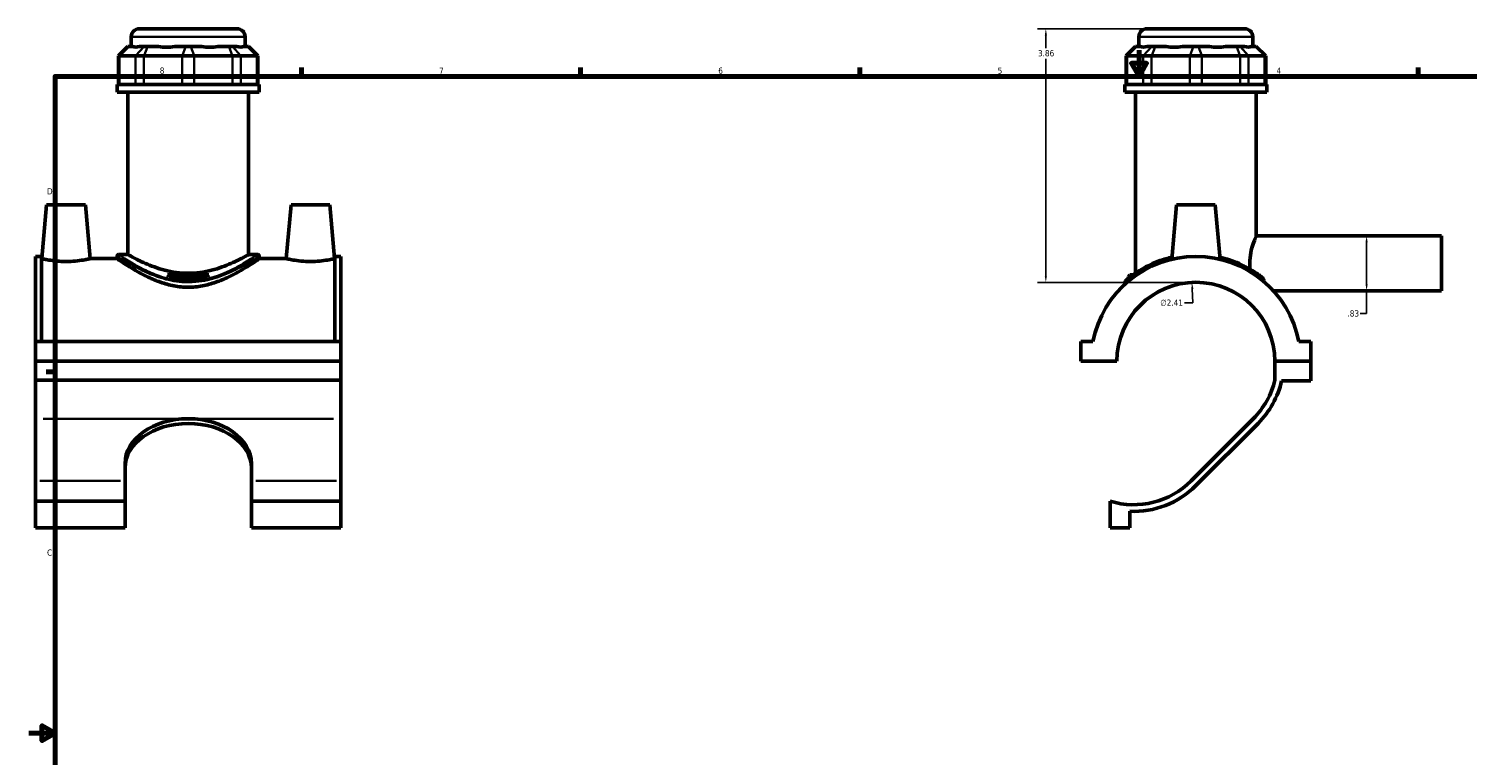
# Model space of a CAD drawing. Header units: inches. Extents: x 0.1 to 45.4, y -0.2 to 45.1.
# Tile 2 of 6: x 0.1 to 22, y 10.7 to 21.7. Entities that reach past the tile are written whole.
import ezdxf

# ---------------------------------------------------------------- set-up
doc = ezdxf.new("R2010")
doc.units = ezdxf.units.IN
doc.header["$MEASUREMENT"] = 0
for name, color, linetype, lineweight in [('Border (ANSI)', 7, 'Continuous', 70), ('Dimension (ANSI)', 7, 'Continuous', 25), ('Visible (ANSI)', 7, 'Continuous', 50), ('Visible Narrow (ANSI)', 7, 'Continuous', 35)]:
    doc.layers.add(name, color=color, linetype=linetype, lineweight=lineweight)
doc.styles.add('Note Text (ANSI)', font='tahoma.ttf')
doc.dimstyles.new('Default (ANSI)', dxfattribs={"dimtxt": 0.094488, "dimasz": 0.098425, "dimexe": 0.125, "dimexo": 0.0625, "dimgap": 0.031496, "dimtad": 0, "dimtih": 1, "dimtoh": 1, "dimrnd": 1e-08, "dimzin": 4, "dimdsep": 46, "dimtxsty": 'Note Text (ANSI)', "dimcen": 0.09, "dimdle": 0.393701, "dimclrd": 256, "dimclre": 256, "dimclrt": 5, "dimadec": 0, "dimazin": 1, "dimtfac": 1, "dimtofl": 0, "dimtmove": 0, "dimatfit": 3, "dimfxl": 1, "dimtolj": 1, "dimtzin": 4, "dimlwd": -1, "dimlwe": -1, "dimarcsym": 0})

# ---------------------------------------------------------------- blocks, each defined once
blk = doc.blocks.new('Borders Default Border')
at = {"layer": 'Border (ANSI)'}
for p, q in [((4.25, 21), (4.25, 21.134)), ((8.5, 21), (8.5, 21.134)), ((12.75, 21), (12.75, 21.134)), ((21.25, 21), (21.25, 21.134)), ((0.5, 16.5), (0.366, 16.5))]:
    blk.add_line(p, q, dxfattribs=at)
at = {"layer": 'Border (ANSI)', "flags": 128}
for points in [[(17, 21.4), (17, 21), (16.885, 21.2), (17.115, 21.2), (17, 21)], [(0.5, 1), (0.5, 21), (33.5, 21), (33.5, 1), (0.5, 1)], [(0.1, 11), (0.5, 11), (0.3, 11.115), (0.3, 10.885), (0.5, 11)]]:
    blk.add_lwpolyline(points, dxfattribs=at)
at = {"layer": 'Border (ANSI)', "color": 5, "true_color": 0x0000ff, "char_height": 0.0945, "attachment_point": 7, "style": 'Note Text (ANSI)'}
for s, insert in [('8', (2.094, 21.038)), ('7', (6.346, 21.04)), ('6', (10.595, 21.038)), ('5', (14.847, 21.038)), ('4', (19.092, 21.04)), ('D', (0.378, 19.203)), ('C', (0.378, 13.701))]:
    blk.add_mtext(s, dxfattribs=dict(at, insert=insert))
blk = doc.blocks.new('*D6')
at = {"layer": 'Defpoints', "color": 0, "transparency": 16777216}
for p in [(17.806, 17.863), (17.924, 15.46)]:
    blk.add_point(p, dxfattribs=at)
at = {"layer": 'Dimension (ANSI)', "transparency": 16777216}
for p, q in [((17.821, 17.551), (17.811, 17.765)), ((17.694, 17.551), (17.821, 17.551))]:
    blk.add_line(p, q, dxfattribs=at)
blk.add_solid([(17.827, 17.765), (17.795, 17.764), (17.806, 17.863)], dxfattribs=at)
at = {"layer": 'Dimension (ANSI)', "color": 5, "transparency": 16777216, "insert": (17.323, 17.602), "char_height": 0.0945, "attachment_point": 1, "style": 'Note Text (ANSI)'}
blk.add_mtext('\\A1;∅2.41', dxfattribs=at)
blk = doc.blocks.new('*D7')
at = {"layer": 'Defpoints', "color": 0, "transparency": 16777216}
for p in [(20.253, 18.572), (20.356, 17.737), (20.464, 17.737)]:
    blk.add_point(p, dxfattribs=at)
at = {"layer": 'Dimension (ANSI)', "transparency": 16777216}
for p, q in [((20.464, 18.473), (20.464, 17.835)), ((20.464, 17.737), (20.464, 17.389)), ((20.464, 17.389), (20.365, 17.389))]:
    blk.add_line(p, q, dxfattribs=at)
for points in [[(20.447, 18.473), (20.48, 18.473), (20.464, 18.572)], [(20.447, 17.835), (20.48, 17.835), (20.464, 17.737)]]:
    blk.add_solid(points, dxfattribs=at)
at = {"layer": 'Dimension (ANSI)', "color": 5, "transparency": 16777216, "insert": (20.172, 17.438), "char_height": 0.0945, "attachment_point": 1, "style": 'Note Text (ANSI)'}
blk.add_mtext('\\A1;.83', dxfattribs=at)
blk = doc.blocks.new('*D8')
at = {"layer": 'Defpoints', "color": 0, "transparency": 16777216}
for p in [(15.581, 21.724), (17.119, 21.724), (17.865, 17.864)]:
    blk.add_point(p, dxfattribs=at)
at = {"layer": 'Dimension (ANSI)', "transparency": 16777216}
for p, q in [((17.057, 21.724), (15.456, 21.724)), ((15.581, 21.626), (15.581, 21.43)), ((15.581, 17.963), (15.581, 21.268)), ((17.802, 17.864), (15.456, 17.864))]:
    blk.add_line(p, q, dxfattribs=at)
for points in [[(15.565, 21.626), (15.598, 21.626), (15.581, 21.724)], [(15.565, 17.963), (15.598, 17.963), (15.581, 17.864)]]:
    blk.add_solid(points, dxfattribs=at)
at = {"layer": 'Dimension (ANSI)', "color": 5, "transparency": 16777216, "insert": (15.461, 21.399), "char_height": 0.0945, "attachment_point": 1, "style": 'Note Text (ANSI)'}
blk.add_mtext('\\A1;3.86', dxfattribs=at)

msp = doc.modelspace()

# ---------------------------------------------------------------- linework, layer by layer
at = {"layer": 'Visible (ANSI)'}
for p, q in [((1.781, 21.724), (3.273, 21.724)), ((17.119, 21.724), (18.611, 21.724)), ((1.661, 21.454), (1.661, 21.604)), ((3.393, 21.454), (3.393, 21.604)), ((16.999, 21.454), (16.999, 21.604)), ((18.731, 21.454), (18.731, 21.604)), ((1.609, 21.454), (1.464, 21.31)), ((1.482, 21.31), (1.464, 21.31)), ((1.464, 21.31), (1.464, 20.875)), ((1.482, 21.31), (1.723, 21.31)), ((1.609, 21.454), (1.616, 21.454)), ((1.685, 21.454), (1.616, 21.454)), ((1.853, 21.31), (1.723, 21.31)), ((1.857, 21.454), (1.787, 21.454)), ((1.853, 21.31), (2.435, 21.31)), ((1.857, 21.454), (1.909, 21.454)), ((2.077, 21.454), (1.909, 21.454)), ((2.49, 21.454), (2.322, 21.454)), ((2.619, 21.31), (2.435, 21.31)), ((2.49, 21.454), (2.564, 21.454)), ((2.732, 21.454), (2.564, 21.454)), ((2.619, 21.31), (3.2, 21.31)), ((3.145, 21.454), (2.977, 21.454)), ((3.145, 21.454), (3.197, 21.454)), ((3.267, 21.454), (3.197, 21.454)), ((3.33, 21.31), (3.2, 21.31)), ((3.33, 21.31), (3.571, 21.31)), ((3.438, 21.454), (3.368, 21.454)), ((3.438, 21.454), (3.445, 21.454)), ((3.445, 21.454), (3.589, 21.31)), ((3.589, 21.31), (3.571, 21.31)), ((3.589, 21.31), (3.589, 20.875)), ((16.947, 21.454), (16.802, 21.31)), ((16.821, 21.31), (16.802, 21.31)), ((16.802, 21.31), (16.802, 20.875)), ((16.821, 21.31), (17.061, 21.31)), ((16.947, 21.454), (16.954, 21.454)), ((17.023, 21.454), (16.954, 21.454)), ((17.191, 21.31), (17.061, 21.31)), ((17.195, 21.454), (17.125, 21.454)), ((17.191, 21.31), (17.773, 21.31)), ((17.195, 21.454), (17.247, 21.454)), ((17.415, 21.454), (17.247, 21.454)), ((17.828, 21.454), (17.66, 21.454)), ((17.957, 21.31), (17.773, 21.31)), ((17.828, 21.454), (17.902, 21.454)), ((18.07, 21.454), (17.902, 21.454)), ((17.957, 21.31), (18.538, 21.31)), ((18.483, 21.454), (18.315, 21.454)), ((18.483, 21.454), (18.535, 21.454)), ((18.605, 21.454), (18.535, 21.454)), ((18.668, 21.31), (18.538, 21.31)), ((18.668, 21.31), (18.909, 21.31)), ((18.776, 21.454), (18.706, 21.454)), ((18.776, 21.454), (18.783, 21.454)), ((18.783, 21.454), (18.928, 21.31)), ((18.928, 21.31), (18.909, 21.31)), ((18.928, 21.31), (18.928, 20.875)), ((3.609, 20.875), (1.444, 20.875)), ((1.444, 20.759), (1.444, 20.875)), ((3.609, 20.759), (3.609, 20.875)), ((18.947, 20.875), (16.782, 20.875)), ((16.782, 20.759), (16.782, 20.875)), ((18.947, 20.759), (18.947, 20.875)), ((3.609, 20.759), (1.444, 20.759)), ((1.607, 18.288), (1.607, 20.759)), ((3.447, 18.288), (3.447, 20.759)), ((18.947, 20.759), (16.782, 20.759)), ((16.945, 18.002), (16.945, 20.759)), ((18.785, 18.572), (18.785, 20.759)), ((0.372, 19.045), (0.3, 18.225)), ((0.372, 19.045), (0.962, 19.045)), ((0.962, 19.045), (1.034, 18.225)), ((4.092, 19.045), (4.02, 18.225)), ((4.682, 19.045), (4.092, 19.045)), ((4.682, 19.045), (4.754, 18.225)), ((17.57, 19.045), (17.497, 18.213)), ((18.16, 19.045), (17.57, 19.045)), ((18.16, 19.045), (18.233, 18.213)), ((18.785, 18.572), (21.605, 18.572)), ((21.605, 17.737), (21.605, 18.572)), ((0.202, 16.962), (0.202, 18.256)), ((0.295, 18.256), (0.202, 18.256)), ((0.295, 18.256), (0.295, 16.962)), ((0.295, 18.225), (0.3, 18.225)), ((1.034, 18.225), (1.444, 18.225)), ((1.444, 18.264), (1.444, 18.225)), ((1.607, 18.288), (1.468, 18.288)), ((3.585, 18.288), (3.447, 18.288)), ((3.609, 18.264), (3.609, 18.225)), ((3.609, 18.225), (4.02, 18.225)), ((4.754, 18.225), (4.759, 18.225)), ((4.759, 18.256), (4.759, 16.962)), ((4.852, 18.256), (4.759, 18.256)), ((4.852, 16.962), (4.852, 18.256)), ((2.211, 17.979), (2.843, 17.979)), ((2.82, 17.955), (2.234, 17.955)), ((16.861, 17.979), (16.837, 17.955)), ((16.879, 17.955), (16.837, 17.955)), ((16.837, 17.921), (16.837, 17.955)), ((16.861, 17.979), (16.912, 17.979)), ((16.782, 17.864), (16.782, 17.833)), ((19.043, 17.737), (21.605, 17.737)), ((4.852, 16.962), (0.202, 16.962)), ((0.202, 16.664), (0.202, 16.962)), ((4.852, 16.962), (4.852, 16.664)), ((16.299, 16.962), (16.115, 16.962)), ((16.115, 16.962), (16.115, 16.664)), ((19.615, 16.962), (19.431, 16.962)), ((19.615, 16.664), (19.615, 16.962)), ((0.202, 16.664), (4.852, 16.664)), ((0.202, 16.377), (0.202, 16.664)), ((4.852, 16.664), (4.852, 16.377)), ((16.115, 16.664), (16.662, 16.664)), ((19.068, 16.664), (19.615, 16.664)), ((19.615, 16.664), (19.068, 16.664)), ((19.068, 16.664), (19.068, 16.377)), ((19.615, 16.365), (19.615, 16.664)), ((4.852, 16.377), (0.202, 16.377)), ((0.202, 15.788), (0.202, 16.377)), ((4.852, 16.377), (4.852, 15.788)), ((19.17, 16.365), (19.615, 16.365)), ((0.202, 14.841), (0.202, 15.788)), ((4.852, 15.788), (4.852, 14.841)), ((18.739, 15.788), (17.792, 14.841)), ((17.865, 14.769), (18.811, 15.715)), ((1.565, 14.841), (1.565, 15.107)), ((3.489, 15.107), (3.489, 14.841)), ((0.202, 14.532), (0.202, 14.841)), ((1.565, 14.532), (1.565, 14.841)), ((3.489, 14.841), (3.489, 14.532)), ((4.852, 14.841), (4.852, 14.532)), ((1.565, 14.532), (0.202, 14.532)), ((0.202, 14.127), (0.202, 14.532)), ((1.565, 14.127), (1.565, 14.532)), ((3.489, 14.532), (3.489, 14.127)), ((4.852, 14.532), (3.489, 14.532)), ((4.852, 14.532), (4.852, 14.127)), ((16.56, 14.532), (16.56, 14.127)), ((16.858, 14.127), (16.858, 14.378)), ((1.565, 14.127), (0.202, 14.127)), ((4.852, 14.127), (3.489, 14.127)), ((16.56, 14.127), (16.858, 14.127))]:
    msp.add_line(p, q, dxfattribs=at)
for centre, radius, start, end in [((1.781, 21.604), 0.12, 90, 180), ((3.273, 21.604), 0.12, 0, 90), ((17.119, 21.604), 0.12, 90, 180), ((18.611, 21.604), 0.12, 0, 90), ((1.468, 18.264), 0.0241, 90, 180), ((3.585, 18.264), 0.0241, 0, 90), ((17.865, 16.662), 1.595, 10.8674, 169.1326), ((17.865, 16.662), 1.203, 0.0938, 179.9062), ((16.806, 17.864), 0.0241, 131.3503, 180), ((17.865, 16.662), 1.236, 315, 346.6679), ((17.865, 16.662), 1.338, 315, 347.1901), ((16.918, 15.715), 1.236, 253.1301, 315), ((16.918, 15.715), 1.338, 267.4313, 315)]:
    msp.add_arc(centre, radius, start, end, dxfattribs=at)
for centre, major_axis, ratio, start_param, end_param in [((2.527, 22.31), (0.849, 0.849), 0.198912, 3.184055, 3.491829), ((2.527, 22.31), (-0.72, -0.72), 0.668179, 0.435162, 0.742936), ((2.527, 22.31), (0.72, -0.72), 0.668179, 5.54025, 5.848024), ((2.527, 22.31), (0.849, -0.849), 0.198912, 5.932949, 6.240723), ((17.865, 22.31), (-0.849, -0.849), 0.198912, 0.042463, 0.350237), ((17.865, 22.31), (0.72, 0.72), 0.668179, 3.576754, 3.884528), ((17.865, 22.31), (0.72, -0.72), 0.668179, 5.54025, 5.848024), ((17.865, 22.31), (0.849, -0.849), 0.198912, 5.932949, 6.240723), ((2.527, 15.107), (-0.962, 0), 0.707107, 4.712389, 6.283185), ((2.527, 15.107), (0.962, 0), 0.707107, 0, 1.570796), ((2.527, 15.035), (-0.962, 0), 0.707107, 4.712389, 6.283185), ((2.527, 15.035), (0.962, 0), 0.707107, 0, 1.570796)]:
    msp.add_ellipse(centre, major_axis=major_axis, ratio=ratio, start_param=start_param, end_param=end_param, dxfattribs=at)
for points, knots in [([(18.69, 18.063), (18.687, 18.093), (18.685, 18.124), (18.685, 18.208), (18.691, 18.264), (18.71, 18.366), (18.724, 18.413), (18.749, 18.486), (18.762, 18.518), (18.78, 18.561), (18.785, 18.572), (18.785, 18.572)], [-3.475564, -3.475564, -3.475564, -3.475564, -3.246654, -3.246654, -2.840465, -2.840465, -2.434277, -2.434277, -2.028802, -2.028802, -1.623327, -1.623327, -1.623327, -1.623327]), ([(1.034, 18.225), (1.034, 18.225), (1.025, 18.223), (0.988, 18.215), (0.96, 18.209), (0.895, 18.198), (0.854, 18.192), (0.763, 18.183), (0.713, 18.181), (0.62, 18.181), (0.571, 18.183), (0.48, 18.192), (0.439, 18.198), (0.374, 18.209), (0.346, 18.215), (0.309, 18.223), (0.3, 18.225), (0.3, 18.225)], [1.418068, 1.418068, 1.418068, 1.418068, 1.772118, 1.772118, 2.126168, 2.126168, 2.481152, 2.481152, 2.836136, 2.836136, 3.19112, 3.19112, 3.546105, 3.546105, 3.900154, 3.900154, 4.254204, 4.254204, 4.254204, 4.254204]), ([(3.609, 18.225), (3.609, 18.225), (3.602, 18.22), (3.574, 18.201), (3.552, 18.186), (3.496, 18.149), (3.461, 18.126), (3.383, 18.077), (3.339, 18.051), (3.245, 17.999), (3.192, 17.97), (3.077, 17.916), (3.014, 17.889), (2.882, 17.843), (2.813, 17.823), (2.671, 17.797), (2.598, 17.79), (2.455, 17.79), (2.383, 17.797), (2.241, 17.823), (2.171, 17.843), (2.04, 17.889), (1.977, 17.916), (1.861, 17.97), (1.808, 17.999), (1.715, 18.051), (1.671, 18.077), (1.592, 18.126), (1.558, 18.149), (1.502, 18.186), (1.48, 18.201), (1.451, 18.22), (1.444, 18.225), (1.444, 18.225)], [4.333969, 4.333969, 4.333969, 4.333969, 4.872049, 4.872049, 5.410129, 5.410129, 5.948209, 5.948209, 6.486289, 6.486289, 7.031702, 7.031702, 7.577114, 7.577114, 8.122526, 8.122526, 8.667939, 8.667939, 9.213351, 9.213351, 9.758763, 9.758763, 10.304176, 10.304176, 10.849588, 10.849588, 11.387668, 11.387668, 11.925748, 11.925748, 12.463828, 12.463828, 13.001908, 13.001908, 13.001908, 13.001908]), ([(3.447, 18.288), (3.447, 18.288), (3.441, 18.284), (3.417, 18.271), (3.399, 18.261), (3.352, 18.236), (3.322, 18.22), (3.255, 18.187), (3.217, 18.169), (3.137, 18.134), (3.092, 18.116), (2.993, 18.08), (2.939, 18.063), (2.826, 18.034), (2.767, 18.022), (2.647, 18.006), (2.586, 18.002), (2.467, 18.002), (2.406, 18.006), (2.286, 18.022), (2.227, 18.034), (2.115, 18.063), (2.061, 18.08), (1.962, 18.116), (1.916, 18.134), (1.836, 18.169), (1.798, 18.187), (1.731, 18.22), (1.702, 18.236), (1.655, 18.261), (1.636, 18.271), (1.613, 18.284), (1.607, 18.288), (1.607, 18.288)], [3.617837, 3.617837, 3.617837, 3.617837, 4.068966, 4.068966, 4.520095, 4.520095, 4.971223, 4.971223, 5.422352, 5.422352, 5.875683, 5.875683, 6.329013, 6.329013, 6.782344, 6.782344, 7.235674, 7.235674, 7.689004, 7.689004, 8.142335, 8.142335, 8.595665, 8.595665, 9.048996, 9.048996, 9.500124, 9.500124, 9.951253, 9.951253, 10.402382, 10.402382, 10.853511, 10.853511, 10.853511, 10.853511]), ([(4.754, 18.225), (4.754, 18.225), (4.745, 18.223), (4.708, 18.215), (4.68, 18.209), (4.615, 18.198), (4.574, 18.192), (4.483, 18.183), (4.433, 18.181), (4.387, 18.181), (4.34, 18.181), (4.291, 18.183), (4.2, 18.192), (4.159, 18.198), (4.094, 18.209), (4.066, 18.215), (4.029, 18.223), (4.02, 18.225), (4.02, 18.225)], [4.254204, 4.254204, 4.254204, 4.254204, 4.608254, 4.608254, 4.962304, 4.962304, 5.317288, 5.317288, 5.672272, 5.672272, 5.672272, 6.027257, 6.027257, 6.382241, 6.382241, 6.736291, 6.736291, 7.09034, 7.09034, 7.09034, 7.09034]), ([(17.5, 18.246), (17.437, 18.232), (17.378, 18.214), (17.214, 18.156), (17.121, 18.11), (16.946, 18.008), (16.874, 17.952), (16.815, 17.903), (16.803, 17.893), (16.793, 17.884), (16.791, 17.882), (16.791, 17.882)], [13.872017, 13.872017, 13.872017, 13.872017, 14.375322, 14.375322, 15.338031, 15.338031, 16.519651, 16.519651, 16.980906, 16.980906, 17.258263, 17.258263, 17.258263, 17.258263]), ([(18.877, 17.934), (18.862, 17.947), (18.843, 17.961), (18.777, 18.009), (18.72, 18.047), (18.573, 18.128), (18.479, 18.171), (18.328, 18.221), (18.28, 18.235), (18.23, 18.246)], [9.547822, 9.547822, 9.547822, 9.547822, 9.902355, 9.902355, 10.68768, 10.68768, 11.613668, 11.613668, 12.015584, 12.015584, 12.015584, 12.015584]), ([(2.82, 17.955), (2.79, 17.948), (2.76, 17.942), (2.662, 17.927), (2.594, 17.921), (2.46, 17.921), (2.391, 17.927), (2.294, 17.942), (2.264, 17.948), (2.234, 17.955)], [7.413294, 7.413294, 7.413294, 7.413294, 7.644231, 7.644231, 8.156136, 8.156136, 8.66804, 8.66804, 8.898977, 8.898977, 8.898977, 8.898977]), ([(18.893, 17.909), (18.892, 17.913), (18.891, 17.917), (18.886, 17.925), (18.883, 17.929), (18.879, 17.933), (18.878, 17.934), (18.877, 17.934)], [-0.0895758, -0.0895758, -0.0895758, -0.0895758, -0.0486508, -0.0486508, -0.00895414, -0.00895414, 0, 0, 0, 0])]:
    msp.add_open_spline(points, degree=3, knots=knots, dxfattribs=at)
for points in [[(2.234, 17.955), (2.226, 17.963), (2.219, 17.971), (2.211, 17.979)], [(2.843, 17.979), (2.835, 17.971), (2.827, 17.963), (2.82, 17.955)], [(18.903, 17.873), (18.9, 17.884), (18.896, 17.896), (18.893, 17.909)]]:
    msp.add_open_spline(points, degree=3, dxfattribs=at)
at = {"layer": 'Visible Narrow (ANSI)'}
for p, q in [((3.382, 21.604), (1.672, 21.604)), ((18.72, 21.604), (17.01, 21.604)), ((1.482, 20.897), (1.482, 21.288)), ((1.609, 21.447), (1.489, 21.317)), ((1.723, 21.288), (1.723, 20.897)), ((1.73, 21.317), (1.85, 21.447)), ((1.853, 20.897), (1.853, 21.288)), ((1.906, 21.447), (1.856, 21.317)), ((2.435, 21.288), (2.435, 20.897)), ((2.487, 21.447), (2.438, 21.317)), ((2.566, 21.447), (2.616, 21.317)), ((2.619, 20.897), (2.619, 21.288)), ((3.148, 21.447), (3.197, 21.317)), ((3.2, 21.288), (3.2, 20.897)), ((3.204, 21.447), (3.324, 21.317)), ((3.33, 20.897), (3.33, 21.288)), ((3.445, 21.447), (3.565, 21.317)), ((3.571, 21.288), (3.571, 20.897)), ((16.821, 20.897), (16.821, 21.288)), ((16.947, 21.447), (16.827, 21.317)), ((17.061, 21.288), (17.061, 20.897)), ((17.188, 21.447), (17.068, 21.317)), ((17.191, 20.897), (17.191, 21.288)), ((17.244, 21.447), (17.194, 21.317)), ((17.773, 21.288), (17.773, 20.897)), ((17.825, 21.447), (17.776, 21.317)), ((17.904, 21.447), (17.954, 21.317)), ((17.957, 20.897), (17.957, 21.288)), ((18.486, 21.447), (18.535, 21.317)), ((18.538, 21.288), (18.538, 20.897)), ((18.542, 21.447), (18.662, 21.317)), ((18.668, 20.897), (18.668, 21.288)), ((18.783, 21.447), (18.903, 21.317)), ((18.909, 21.288), (18.909, 20.897)), ((2.411, 15.788), (0.318, 15.788)), ((4.736, 15.788), (2.643, 15.788)), ((1.496, 14.841), (0.27, 14.841)), ((4.784, 14.841), (3.557, 14.841))]:
    msp.add_line(p, q, dxfattribs=at)
for points, knots in [([(1.444, 18.264), (1.444, 18.264), (1.449, 18.26), (1.483, 18.239), (1.537, 18.204), (1.681, 18.12), (1.764, 18.074), (1.937, 17.994), (2.02, 17.96), (2.21, 17.9), (2.318, 17.877), (2.499, 17.863), (2.57, 17.863), (2.702, 17.875), (2.763, 17.885), (2.972, 17.933), (3.108, 17.988), (3.317, 18.089), (3.397, 18.134), (3.521, 18.208), (3.566, 18.236), (3.603, 18.259), (3.609, 18.264), (3.609, 18.264)], [-21.572714, -21.572714, -21.572714, -21.572714, -21.137124, -21.137124, -20.038152, -20.038152, -19.075644, -19.075644, -18.322463, -18.322463, -17.499153, -17.499153, -16.980906, -16.980906, -16.519651, -16.519651, -15.338031, -15.338031, -14.375322, -14.375322, -13.451507, -13.451507, -12.943797, -12.943797, -12.943797, -12.943797]), ([(3.585, 18.288), (3.585, 18.288), (3.579, 18.283), (3.543, 18.26), (3.499, 18.231), (3.378, 18.156), (3.299, 18.11), (3.095, 18.008), (2.963, 17.952), (2.758, 17.903), (2.698, 17.893), (2.569, 17.881), (2.499, 17.881), (2.322, 17.895), (2.217, 17.919), (2.031, 17.979), (1.95, 18.014), (1.781, 18.095), (1.7, 18.142), (1.559, 18.227), (1.506, 18.262), (1.473, 18.285), (1.468, 18.288), (1.468, 18.288)], [12.943797, 12.943797, 12.943797, 12.943797, 13.451507, 13.451507, 14.375322, 14.375322, 15.338031, 15.338031, 16.519651, 16.519651, 16.980906, 16.980906, 17.499153, 17.499153, 18.322463, 18.322463, 19.075644, 19.075644, 20.038152, 20.038152, 21.137124, 21.137124, 21.572714, 21.572714, 21.572714, 21.572714]), ([(16.782, 17.864), (16.782, 17.864), (16.784, 17.866), (16.795, 17.875), (16.807, 17.885), (16.866, 17.933), (16.939, 17.988), (17.115, 18.089), (17.21, 18.134), (17.374, 18.191), (17.435, 18.209), (17.498, 18.223)], [-17.258263, -17.258263, -17.258263, -17.258263, -16.980906, -16.980906, -16.519651, -16.519651, -15.338031, -15.338031, -14.375322, -14.375322, -13.870047, -13.870047, -13.870047, -13.870047]), ([(18.232, 18.223), (18.282, 18.211), (18.331, 18.198), (18.484, 18.149), (18.579, 18.106), (18.727, 18.026), (18.784, 17.989), (18.855, 17.938), (18.876, 17.922), (18.893, 17.909)], [-12.017554, -12.017554, -12.017554, -12.017554, -11.613668, -11.613668, -10.68768, -10.68768, -9.902355, -9.902355, -9.480125, -9.480125, -9.480125, -9.480125])]:
    msp.add_open_spline(points, degree=3, knots=knots, dxfattribs=at)

# ---------------------------------------------------------------- block references
msp.add_blockref('Borders Default Border', (0, 0))

# ---------------------------------------------------------------- dimensions: what is measured, and where the dimension line sits
at = {"layer": 'Dimension (ANSI)'}
for base, p1, p2, angle, override, picture, middle in [((15.581, 21.724), (17.865, 17.864), (17.119, 21.724), 90, {"dimgap": 0.031496, "dimdec": 2, "dimtol": 0, "dimlim": 0, "dimtp": 0, "dimtm": 0, "dimtdec": 2, "dimatfit": 1}, '*D8', (15.581, 21.349)), ((20.4636, 17.737), (20.2528, 18.5717), (20.3559, 17.737), 270, {"dimgap": 0.031496, "dimdec": 2, "dimse1": 1, "dimse2": 1, "dimtol": 0, "dimlim": 0, "dimtp": 0, "dimtm": 0, "dimtdec": 2, "dimatfit": 2}, '*D7', (20.2528, 17.3886))]:
    dim = msp.add_linear_dim(base=base, p1=p1, p2=p2, angle=angle, dimstyle='Default (ANSI)', override=override, dxfattribs=at)
    dim.commit()
    dim.dimension.update_dxf_attribs({"geometry": picture, "text_midpoint": middle, "dimtype": 160})
dim = msp.add_diameter_dim_2p(p1=(17.924, 15.46), p2=(17.806, 17.863), dimstyle='Default (ANSI)', override={"dimgap": 0.031496, "dimdec": 2, "dimlfac": 1, "dimtol": 0, "dimlim": 0, "dimtp": 0, "dimtm": 0, "dimtdec": 2}, dxfattribs=at)
dim.commit()
dim.dimension.update_dxf_attribs({"geometry": '*D6', "text_midpoint": (17.493, 17.551), "dimtype": 163})

doc.saveas('drawing.dxf')
